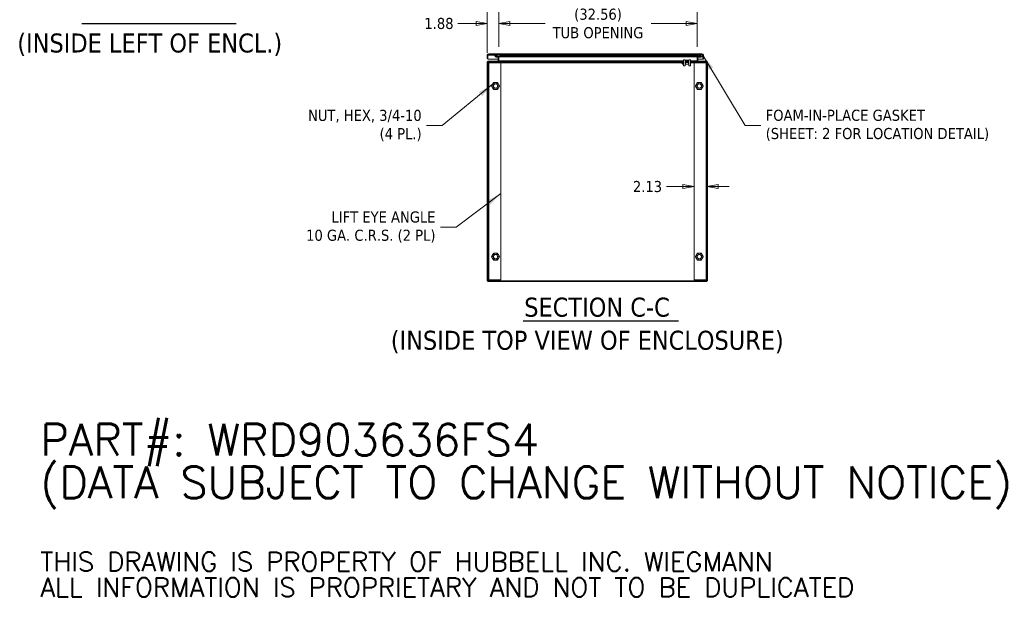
# Model space of a CAD drawing. Header units: inches. Extents: x 16 to 427, y 4 to 276.
# Tile 62 of 111: x 244 to 405, y 4 to 102. Entities that reach past the tile are written whole.
import ezdxf

# ---------------------------------------------------------------- set-up
doc = ezdxf.new("R2010")
doc.units = ezdxf.units.IN
doc.header["$LTSCALE"] = 26
doc.header["$MEASUREMENT"] = 0
doc.layers.get('0').update_dxf_attribs({"lineweight": 0})
for name, color, linetype, lineweight in [('Dimension (ANSI)', 7, 'Continuous', 5), ('Hatch (ANSI)', 7, 'Continuous', 5), ('Symbol (ANSI)', 7, 'Continuous', 5), ('Visible (ANSI)', 7, 'Continuous', 5), ('Visible Narrow (ANSI)', 7, 'Continuous', 5)]:
    doc.layers.add(name, color=color, linetype=linetype, lineweight=lineweight)
doc.styles.add('DEFAULT-ANSI', font='tahoma.ttf')
doc.styles.add('Note Text (ANSI)', font='tahoma.ttf')
doc.styles.add('ROMANS', font='tahoma.ttf')
doc.styles.add('Text Style168', font='tahoma.ttf')
doc.dimstyles.new('Default (ANSI)', dxfattribs={"dimscale": 26, "dimtxt": 0.07, "dimasz": 0.07, "dimexe": 0.125, "dimexo": 0.0625, "dimgap": 0.031496, "dimtad": 0, "dimtih": 1, "dimtoh": 1, "dimrnd": 1e-08, "dimzin": 0, "dimdsep": 46, "dimtxsty": 'ROMANS', "dimblk": 'Filled-1', "dimcen": 0.09, "dimdle": 0.393701, "dimclrd": 256, "dimclre": 256, "dimclrt": 256, "dimadec": 0, "dimazin": 0, "dimtfac": 0.928571, "dimtofl": 0, "dimtmove": 0, "dimatfit": 3, "dimfxl": 1, "dimtolj": 1, "dimtzin": 0, "dimlwd": -1, "dimlwe": -1, "dimarcsym": 0})
doc.dimstyles.new('Default (ANSI)$7', dxfattribs={"dimscale": 26, "dimtxt": 0.07, "dimasz": 0.098425, "dimexe": 0.125, "dimexo": 0.0625, "dimgap": 0.031496, "dimtad": 0, "dimtih": 1, "dimtoh": 1, "dimrnd": 1e-08, "dimzin": 0, "dimdsep": 46, "dimtxsty": 'ROMANS', "dimblk": 'Filled-1', "dimcen": 0.09, "dimdle": 0.393701, "dimclrd": 256, "dimclre": 256, "dimclrt": 256, "dimadec": 0, "dimazin": 0, "dimtfac": 0.928571, "dimtofl": 0, "dimtmove": 0, "dimatfit": 3, "dimfxl": 1, "dimtolj": 1, "dimtzin": 0, "dimlwd": -1, "dimlwe": -1, "dimarcsym": 0})

# ---------------------------------------------------------------- blocks, each defined once
blk = doc.blocks.new('Filled-1')
at = {"color": 0}
for p, q in [((0, 0), (-1, 0.179)), ((-1, 0.179), (-1, -0.179)), ((-1, 0), (0, 0)), ((-1, -0.179), (0, 0))]:
    blk.add_line(p, q, dxfattribs=at)
at = {"color": 0, "flags": 128}
blk.add_lwpolyline([(-1, -0.179), (0, 0), (-1, 0.179), (-1, -0.179)], dxfattribs=at)
at = {"color": 0}
blk.add_solid([(-1, -0.179), (0, 0), (-1, 0.179), (-1, -0.179)], dxfattribs=at)
blk = doc.blocks.new('*D29')
at = {"layer": 'Defpoints', "color": 0, "transparency": 16777216}
for p in [(354.12, 94.9), (356.24, 94.9), (354.12, 74.58)]:
    blk.add_point(p, dxfattribs=at)
at = {"layer": 'Dimension (ANSI)', "transparency": 16777216}
for p, q in [((352.3, 74.58), (349.6, 74.58)), ((358.06, 74.58), (359.88, 74.58))]:
    blk.add_line(p, q, dxfattribs=at)
at = {"layer": 'Dimension (ANSI)', "transparency": 16777216, "xscale": 1.820000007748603, "yscale": 1.820000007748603, "zscale": 1.820000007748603}
blk.add_blockref('Filled-1', (354.12, 74.58), dxfattribs=at)
at = {"layer": 'Dimension (ANSI)', "transparency": 16777216, "xscale": 1.820000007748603, "yscale": 1.820000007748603, "zscale": 1.820000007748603, "rotation": 180}
blk.add_blockref('Filled-1', (356.24, 74.58), dxfattribs=at)
at = {"layer": 'Dimension (ANSI)', "transparency": 16777216, "insert": (346.49, 74.58), "char_height": 1.82, "attachment_point": 5, "style": 'ROMANS'}
blk.add_mtext('\\A1;2.13', dxfattribs=at)
blk = doc.blocks.new('*D36')
at = {"layer": 'Defpoints', "color": 0, "transparency": 16777216}
for p in [(354.66, 101.34), (322.1, 95.89), (354.66, 95.89)]:
    blk.add_point(p, dxfattribs=at)
at = {"layer": 'Dimension (ANSI)', "transparency": 16777216}
for p, q in [((322.1, 97.51), (322.1, 104.59)), ((354.66, 97.51), (354.66, 104.59)), ((323.92, 101.34), (329.69, 101.34)), ((352.84, 101.34), (347.07, 101.34))]:
    blk.add_line(p, q, dxfattribs=at)
at = {"layer": 'Dimension (ANSI)', "transparency": 16777216, "xscale": 1.820000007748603, "yscale": 1.820000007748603, "zscale": 1.820000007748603, "rotation": 180}
blk.add_blockref('Filled-1', (322.1, 101.34), dxfattribs=at)
at = {"layer": 'Dimension (ANSI)', "transparency": 16777216, "xscale": 1.820000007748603, "yscale": 1.820000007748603, "zscale": 1.820000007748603}
blk.add_blockref('Filled-1', (354.66, 101.34), dxfattribs=at)
at = {"layer": 'Dimension (ANSI)', "transparency": 16777216, "insert": (338.38, 101.34), "char_height": 1.82, "attachment_point": 5, "style": 'ROMANS'}
blk.add_mtext('\\A1;\\fTahoma|b0|i0;\\H1.8200;(32.56)\\P\\fTahoma|b0|i0;\\H1.8200;TUB OPENING', dxfattribs=at)
blk = doc.blocks.new('*D37')
at = {"layer": 'Defpoints', "color": 0, "transparency": 16777216}
for p in [(322.1, 101.34), (322.1, 95.89), (320.22, 94.9)]:
    blk.add_point(p, dxfattribs=at)
at = {"layer": 'Dimension (ANSI)', "transparency": 16777216}
for p, q in [((320.22, 96.53), (320.22, 104.59)), ((322.1, 97.51), (322.1, 104.59)), ((318.4, 101.34), (315.37, 101.34)), ((323.92, 101.34), (325.74, 101.34))]:
    blk.add_line(p, q, dxfattribs=at)
at = {"layer": 'Dimension (ANSI)', "transparency": 16777216, "xscale": 1.820000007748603, "yscale": 1.820000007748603, "zscale": 1.820000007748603}
blk.add_blockref('Filled-1', (320.22, 101.34), dxfattribs=at)
at = {"layer": 'Dimension (ANSI)', "transparency": 16777216, "xscale": 1.820000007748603, "yscale": 1.820000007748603, "zscale": 1.820000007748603, "rotation": 180}
blk.add_blockref('Filled-1', (322.1, 101.34), dxfattribs=at)
at = {"layer": 'Dimension (ANSI)', "transparency": 16777216, "insert": (312.3, 101.34), "char_height": 1.82, "attachment_point": 5, "style": 'ROMANS'}
blk.add_mtext('\\A1;1.88', dxfattribs=at)

msp = doc.modelspace()

# ---------------------------------------------------------------- hatches: boundary and pattern name
at = {"layer": 'Hatch (ANSI)'}
h = msp.add_hatch(dxfattribs=at)
h.set_pattern_fill('ANSI31', color=256, scale=26, angle=90, style=0)
edge = h.paths.add_edge_path()
edge.add_line((355.5553, 96.1262), (355.5553, 95.4938))
edge.add_line((355.5553, 95.4938), (355.6573, 95.4938))
edge.add_line((355.6573, 95.4938), (355.6573, 96.1262))
edge.add_ellipse((355.4146, 96.1262), major_axis=(0.2426, 0), ratio=1, start_angle=0, end_angle=90)
edge.add_line((355.4146, 96.3688), (320.4624, 96.3688))
edge.add_ellipse((320.4624, 96.1262), major_axis=(0, 0.2426), ratio=1, start_angle=0, end_angle=90)
edge.add_line((320.2198, 96.1262), (320.2198, 95.6188))
edge.add_line((320.2198, 95.6188), (320.3218, 95.6188))
edge.add_line((320.3218, 95.6188), (320.3218, 96.1262))
edge.add_ellipse((320.4624, 96.1262), major_axis=(-0.1406, 0), ratio=1, start_angle=270, end_angle=360, ccw=False)
edge.add_line((320.4624, 96.2668), (321.5139, 96.2668))
edge.add_line((321.5139, 96.2668), (322.1701, 96.2668))
edge.add_line((322.1701, 96.2668), (354.7849, 96.2668))
edge.add_line((354.7849, 96.2668), (355.4146, 96.2668))
edge.add_ellipse((355.4146, 96.1262), major_axis=(0, 0.1406), ratio=1, start_angle=275.692274, end_angle=360, ccw=False)
edge.add_ellipse((355.4146, 96.1262), major_axis=(0.1399, 0.0139), ratio=1, start_angle=354.307726, end_angle=360, ccw=False)
h = msp.add_hatch(dxfattribs=at)
h.set_pattern_fill('ANSI31', color=256, scale=26, angle=105, style=0)
edge = h.paths.add_edge_path()
edge.add_ellipse((320.4644, 94.9039), major_axis=(-0.1406, 0), ratio=1, start_angle=270, end_angle=360)
edge.add_line((320.3238, 94.9039), (320.3238, 59.1235))
edge.add_line((320.3238, 59.1235), (320.2218, 59.1235))
edge.add_line((320.2218, 59.1235), (320.2218, 94.9039))
edge.add_ellipse((320.4644, 94.9039), major_axis=(0, 0.2426), ratio=1, start_angle=0, end_angle=90, ccw=False)
edge.add_line((320.4644, 95.1465), (321.901, 95.1465))
edge.add_ellipse((321.901, 95.2403), major_axis=(0.0938, 0), ratio=1, start_angle=270, end_angle=360)
edge.add_line((321.9948, 95.2403), (321.9948, 95.8521))
edge.add_line((321.9948, 95.8521), (321.9948, 95.8888))
edge.add_ellipse((321.901, 95.8888), major_axis=(0, 0.0937), ratio=1, start_angle=270, end_angle=360)
edge.add_line((321.901, 95.9825), (321.4912, 95.9825))
edge.add_line((321.4912, 95.9825), (321.4718, 95.9825))
edge.add_line((321.4718, 95.9825), (321.4718, 96.0055))
edge.add_line((321.4718, 96.0055), (321.4718, 96.0845))
edge.add_line((321.4718, 96.0845), (321.901, 96.0845))
edge.add_ellipse((321.901, 95.8888), major_axis=(0.1954, 0.0122), ratio=1, start_angle=0, end_angle=86.41883, ccw=False)
edge.add_ellipse((321.901, 95.8888), major_axis=(0.1957, 0), ratio=1, start_angle=0, end_angle=3.58117, ccw=False)
edge.add_line((322.0968, 95.8888), (322.0968, 95.2403))
edge.add_ellipse((321.901, 95.2403), major_axis=(0, -0.1957), ratio=1, start_angle=0, end_angle=90, ccw=False)
edge.add_line((321.901, 95.0445), (320.4644, 95.0445))
h = msp.add_hatch(dxfattribs=at)
h.set_pattern_fill('ANSI31', color=256, scale=26, angle=75, style=0)
edge = h.paths.add_edge_path()
edge.add_ellipse((321.842, 96.2997), major_axis=(-0.4375, -0.1796), ratio=1, start_angle=0, end_angle=16.15412)
edge.add_ellipse((321.842, 96.2997), major_axis=(-0.3703, -0.2942), ratio=1, start_angle=0, end_angle=3.646362)
edge.add_ellipse((321.842, 96.2997), major_axis=(-0.3508, -0.3172), ratio=1, start_angle=0, end_angle=66.723921)
edge.add_ellipse((321.842, 96.2997), major_axis=(0.1527, -0.4476), ratio=1, start_angle=0, end_angle=13.69406)
edge.add_ellipse((321.842, 96.2997), major_axis=(0.2544, -0.3987), ratio=1, start_angle=0, end_angle=35.145184)
edge.add_ellipse((322.1701, 96.1527), major_axis=(0.1094, -0.0326), ratio=1, start_angle=0, end_angle=106.573367)
edge.add_line((322.1701, 96.2668), (321.5139, 96.2668))
edge.add_ellipse((321.5139, 96.1527), major_axis=(0, 0.1141), ratio=1, start_angle=0, end_angle=106.573367)
edge = h.paths.add_edge_path()
edge.add_ellipse((355.113, 96.2997), major_axis=(-0.4375, -0.1796), ratio=1, start_angle=0, end_angle=12.026172)
edge.add_ellipse((355.113, 96.2997), major_axis=(-0.3905, -0.2668), ratio=1, start_angle=0, end_angle=12.398076)
edge.add_ellipse((355.113, 96.2997), major_axis=(-0.3241, -0.3444), ratio=1, start_angle=0, end_angle=110.939398)
edge.add_ellipse((355.4411, 96.1527), major_axis=(0.1094, -0.0326), ratio=1, start_angle=0, end_angle=10.253827)
edge.add_ellipse((355.4411, 96.1527), major_axis=(0.1134, -0.0126), ratio=1, start_angle=0, end_angle=96.31954)
edge.add_line((355.4411, 96.2668), (355.4146, 96.2668))
edge.add_line((355.4146, 96.2668), (354.7849, 96.2668))
edge.add_ellipse((354.7849, 96.1527), major_axis=(0, 0.1141), ratio=1, start_angle=0, end_angle=106.573367)
h = msp.add_hatch(dxfattribs=at)
h.set_pattern_fill('ANSI31', color=256, scale=26, angle=15, style=0)
edge = h.paths.add_edge_path()
edge.add_ellipse((352.7067, 95.2825), major_axis=(0, 0.0518), ratio=0.96592583, start_angle=0, end_angle=90)
edge.add_line((352.6567, 95.2825), (352.6567, 94.9957))
edge.add_ellipse((352.7067, 94.9957), major_axis=(0, -0.0518), ratio=0.96592583, start_angle=270, end_angle=360)
edge.add_line((352.7067, 94.9439), (353.2327, 94.9439))
edge.add_ellipse((353.2327, 94.9957), major_axis=(0, -0.0518), ratio=0.96592583, start_angle=0, end_angle=90)
edge.add_line((353.2827, 94.9957), (353.2827, 95.2825))
edge.add_ellipse((353.2327, 95.2825), major_axis=(0, 0.0518), ratio=0.96592583, start_angle=270, end_angle=360)
edge.add_line((353.2327, 95.3342), (352.7067, 95.3342))
h.paths.add_polyline_path([(352.7067, 95.2825), (353.2327, 95.2825), (353.2327, 94.9957), (352.7067, 94.9957)], flags=0)
h = msp.add_hatch(dxfattribs=at)
h.set_pattern_fill('ANSI31', color=256, scale=26, angle=-15, style=0)
edge = h.paths.add_edge_path()
edge.add_ellipse((356.1041, 94.9039), major_axis=(0.2426, 0), ratio=1, start_angle=0, end_angle=90)
edge.add_line((356.1041, 95.1465), (354.855, 95.1465))
edge.add_ellipse((354.855, 95.2403), major_axis=(0, -0.0937), ratio=1, start_angle=270, end_angle=360, ccw=False)
edge.add_line((354.7613, 95.2403), (354.7613, 95.8888))
edge.add_ellipse((354.855, 95.8888), major_axis=(-0.0938, 0), ratio=1, start_angle=314.816152, end_angle=360, ccw=False)
edge.add_ellipse((354.855, 95.8888), major_axis=(-0.0661, 0.0665), ratio=1, start_angle=315.183848, end_angle=360, ccw=False)
edge.add_line((354.855, 95.9825), (355.2843, 95.9825))
edge.add_line((355.2843, 95.9825), (355.2843, 96.0845))
edge.add_line((355.2843, 96.0845), (354.855, 96.0845))
edge.add_ellipse((354.855, 95.8888), major_axis=(0, 0.1957), ratio=1, start_angle=0, end_angle=42.588268)
edge.add_ellipse((354.855, 95.8888), major_axis=(-0.1325, 0.1441), ratio=1, start_angle=0, end_angle=47.411732)
edge.add_line((354.6593, 95.8888), (354.6593, 95.2403))
edge.add_ellipse((354.855, 95.2403), major_axis=(-0.1957, 0), ratio=1, start_angle=0, end_angle=90)
edge.add_line((354.855, 95.0445), (356.1041, 95.0445))
edge.add_ellipse((356.1041, 94.9039), major_axis=(0, 0.1406), ratio=1, start_angle=270, end_angle=360, ccw=False)
edge.add_line((356.2448, 94.9039), (356.2448, 59.1235))
edge.add_line((356.2448, 59.1235), (356.3468, 59.1235))
edge.add_line((356.3468, 59.1235), (356.3468, 94.9039))
h = msp.add_hatch(dxfattribs=at)
h.set_pattern_fill('ANSI31', color=256, scale=26, style=0)
h.paths.add_polyline_path([(356.2448, 59.0215), (356.2448, 59.1235), (320.3238, 59.1235), (320.3238, 59.0215)])

# ---------------------------------------------------------------- linework, layer by layer
at = {"layer": 'Symbol (ANSI)', "lineweight": 30}
for p, q in [((253.7298, 101.3218), (279.064, 101.3218)), ((326.1279, 52.5449), (351.5581, 52.5449))]:
    msp.add_line(p, q, dxfattribs=at)
at = {"layer": 'Visible (ANSI)'}
for p, q in [((320.2198, 96.1262), (320.2198, 95.6188)), ((320.2198, 95.6188), (320.3218, 95.6188)), ((320.3218, 95.6188), (320.3218, 96.1262)), ((320.3225, 96.1262), (320.3225, 95.4938)), ((320.3225, 95.4938), (321.9948, 95.4938)), ((355.4146, 96.3688), (320.4624, 96.3688)), ((320.4624, 96.2668), (355.4146, 96.2668)), ((321.901, 96.0845), (321.4718, 96.0845)), ((321.4718, 96.0845), (321.4718, 95.9825)), ((321.4718, 95.9825), (321.901, 95.9825)), ((322.1701, 96.2668), (321.5139, 96.2668)), ((321.842, 95.8268), (321.9948, 95.8268)), ((321.9948, 95.8888), (321.9948, 95.2403)), ((322.0968, 95.8888), (322.0968, 95.8987)), ((322.0968, 95.2403), (322.0968, 95.8888)), ((322.2795, 96.1201), (322.342, 96.1201)), ((322.342, 96.1201), (354.613, 96.1201)), ((352.4067, 95.3762), (352.4067, 94.418)), ((352.6567, 95.3762), (352.6567, 95.2825)), ((352.6567, 95.2825), (352.6567, 94.9957)), ((353.2327, 95.3342), (352.7067, 95.3342)), ((352.7067, 95.2825), (353.2327, 95.2825)), ((352.7067, 94.9957), (352.7067, 95.2825)), ((353.2327, 95.2825), (353.2327, 94.9957)), ((353.2827, 95.3762), (353.2827, 95.2825)), ((353.2827, 94.9957), (353.2827, 95.2825)), ((353.5327, 95.3762), (353.5327, 94.418)), ((354.613, 96.1201), (354.6755, 96.1201)), ((354.6593, 95.8888), (354.6593, 96.0284)), ((354.6593, 95.8888), (354.6593, 95.2403)), ((354.6595, 95.9825), (354.6595, 96.0382)), ((354.6832, 95.9825), (354.6595, 95.9825)), ((354.7613, 95.2403), (354.7613, 95.8888)), ((354.7613, 95.8268), (355.113, 95.8268)), ((354.7613, 95.4938), (355.5546, 95.4938)), ((355.4411, 96.2668), (354.7849, 96.2668)), ((355.2843, 96.0845), (354.855, 96.0845)), ((354.855, 95.9825), (355.2843, 95.9825)), ((355.2843, 95.9825), (355.2843, 96.0845)), ((355.5546, 96.1262), (355.5546, 95.4938)), ((355.5553, 96.1262), (355.5553, 95.4938)), ((355.5553, 95.4938), (355.6573, 95.4938)), ((355.6573, 95.4938), (355.6573, 96.1262)), ((320.2218, 95.0445), (320.2667, 95.0445)), ((320.2218, 94.9039), (320.2218, 95.0445)), ((320.2218, 94.9039), (320.2218, 59.1235)), ((320.3238, 95.1465), (320.4644, 95.1465)), ((320.3238, 95.1465), (320.3238, 95.1016)), ((320.3238, 59.1235), (320.3238, 94.9039)), ((320.4488, 94.8965), (320.3238, 94.8965)), ((320.4488, 94.8965), (320.4488, 59.2715)), ((320.48, 94.8965), (320.4488, 94.8965)), ((321.901, 95.1465), (320.4644, 95.1465)), ((320.4644, 95.0445), (321.901, 95.0445)), ((320.48, 94.8965), (322.4488, 94.8965)), ((321.901, 95.0445), (322.0655, 95.0445)), ((322.0655, 95.1342), (322.0655, 95.0445)), ((322.0968, 95.0445), (322.0655, 95.0445)), ((322.0728, 95.1465), (322.0968, 95.1465)), ((322.0968, 95.2403), (322.0968, 95.0445)), ((352.1244, 95.0445), (322.0968, 95.0445)), ((322.4488, 94.8965), (322.4488, 59.2715)), ((352.1192, 94.8086), (352.1192, 95.0274)), ((352.268, 94.7774), (352.1505, 94.7774)), ((352.2992, 94.6367), (352.2992, 95.1401)), ((352.3192, 94.6367), (352.2992, 94.6367)), ((352.3192, 94.6367), (352.3192, 95.1401)), ((352.4067, 95.0445), (352.3192, 95.0445)), ((352.4067, 94.418), (352.6567, 94.418)), ((352.6567, 94.9957), (352.6567, 94.9085)), ((352.6567, 94.9085), (352.6567, 94.418)), ((353.2327, 95.0445), (352.7067, 95.0445)), ((353.2327, 94.9957), (352.7067, 94.9957)), ((352.7067, 94.9439), (353.2327, 94.9439)), ((353.2327, 94.6505), (352.7067, 94.6505)), ((353.2827, 94.9085), (353.2827, 94.9957)), ((353.2827, 94.9085), (353.2827, 94.418)), ((353.2827, 94.418), (353.5327, 94.418)), ((354.6593, 95.0445), (353.5327, 95.0445)), ((354.1198, 94.8965), (356.0885, 94.8965)), ((354.1198, 59.2715), (354.1198, 94.8965)), ((354.6593, 95.0445), (354.6593, 95.2403)), ((354.6593, 95.1465), (354.6832, 95.1465)), ((354.6905, 95.0445), (354.6593, 95.0445)), ((354.6905, 95.1342), (354.6905, 95.0445)), ((354.6905, 95.0445), (354.855, 95.0445)), ((356.1041, 95.1465), (354.855, 95.1465)), ((354.855, 95.0445), (356.1041, 95.0445)), ((356.0885, 94.8965), (356.1198, 94.8965)), ((356.1041, 95.1465), (356.2448, 95.1465)), ((356.2448, 94.8965), (356.1198, 94.8965)), ((356.1198, 59.2715), (356.1198, 94.8965)), ((356.2448, 95.1465), (356.2448, 95.1016)), ((356.2448, 94.9039), (356.2448, 59.1235)), ((356.3018, 95.0445), (356.3468, 95.0445)), ((356.3468, 95.0445), (356.3468, 94.9039)), ((356.3468, 59.1235), (356.3468, 94.9039)), ((320.2218, 59.1235), (320.3238, 59.1235)), ((320.3238, 59.2715), (320.4488, 59.2715)), ((356.2448, 59.1235), (320.3238, 59.1235)), ((320.3238, 59.1235), (320.3238, 59.0215)), ((320.3238, 59.0215), (356.2448, 59.0215)), ((320.48, 59.2715), (320.4488, 59.2715)), ((322.4488, 59.2715), (320.48, 59.2715)), ((356.0885, 59.2715), (354.1198, 59.2715)), ((356.0885, 59.2715), (356.1198, 59.2715)), ((356.1198, 59.2715), (356.2448, 59.2715)), ((356.2448, 59.0215), (356.2448, 59.1235)), ((356.2448, 59.1235), (356.3468, 59.1235))]:
    msp.add_line(p, q, dxfattribs=at)
for centre, radius in [((321.5738, 91.084), 0.3751), ((321.5738, 91.084), 0.3486), ((354.9948, 91.084), 0.3751), ((354.9948, 91.084), 0.3486), ((321.5738, 63.084), 0.3751), ((321.5738, 63.084), 0.3486), ((354.9948, 63.084), 0.3751), ((354.9948, 63.084), 0.3486)]:
    msp.add_circle(centre, radius, dxfattribs=at)
for centre, radius, start, end in [((320.4624, 96.1262), 0.2426, 90, 180), ((320.4624, 96.1262), 0.1406, 90, 180), ((321.5139, 96.1527), 0.1141, 90, 196.573367), ((321.842, 96.2997), 0.4729, 202.318177, 337.681823), ((321.901, 95.8888), 0.1957, 0, 90), ((321.901, 95.8888), 0.0937, 0, 90), ((322.1701, 96.1527), 0.1141, 343.426633, 90), ((354.855, 95.8888), 0.1957, 90, 180), ((354.7849, 96.1527), 0.1141, 90, 196.573367), ((355.113, 96.2997), 0.4729, 202.318177, 337.681823), ((354.855, 95.8888), 0.0937, 90, 180), ((355.4146, 96.1262), 0.2426, 0, 90), ((355.4146, 96.1262), 0.1406, 0, 90), ((355.4411, 96.1527), 0.1141, 343.426633, 90), ((320.4644, 94.9039), 0.2426, 90, 180), ((320.4644, 94.9039), 0.1406, 90, 180), ((321.901, 95.2403), 0.1957, 270, 0), ((321.901, 95.2403), 0.0938, 270, 0), ((352.1505, 95.0274), 0.0313, 146.638783, 180), ((352.1505, 94.8086), 0.0313, 180, 270), ((352.268, 94.7461), 0.0313, 0, 90), ((354.855, 95.2403), 0.1958, 180, 270), ((354.855, 95.2403), 0.0937, 180, 270), ((356.1041, 94.9039), 0.2426, 0, 90), ((356.1041, 94.9039), 0.1406, 0, 90), ((321.5738, 91.084), 0.5625, 150, 210), ((321.5738, 91.084), 0.5625, 90, 150), ((321.5738, 91.084), 0.5625, 210, 270), ((321.5738, 91.084), 0.5625, 30, 90), ((321.5738, 91.084), 0.5625, 270, 330), ((321.5738, 91.084), 0.5625, 330, 30), ((354.9948, 91.084), 0.5625, 150, 210), ((354.9948, 91.084), 0.5625, 90, 150), ((354.9948, 91.084), 0.5625, 210, 270), ((354.9948, 91.084), 0.5625, 30, 90), ((354.9948, 91.084), 0.5625, 270, 330), ((354.9948, 91.084), 0.5625, 330, 30), ((321.5738, 63.084), 0.5625, 150, 210), ((321.5738, 63.084), 0.5625, 90, 150), ((321.5738, 63.084), 0.5625, 30, 90), ((321.5738, 63.084), 0.5625, 330, 30), ((354.9948, 63.084), 0.5625, 150, 210), ((354.9948, 63.084), 0.5625, 90, 150), ((354.9948, 63.084), 0.5625, 30, 90), ((354.9948, 63.084), 0.5625, 330, 30), ((321.5738, 63.084), 0.5625, 210, 270), ((321.5738, 63.084), 0.5625, 270, 330), ((354.9948, 63.084), 0.5625, 210, 270), ((354.9948, 63.084), 0.5625, 270, 330)]:
    msp.add_arc(centre, radius, start, end, dxfattribs=at)
for centre, major_axis, start_param, end_param in [((352.7067, 95.2825), (0, 0.0518), 0, 1.57079633), ((353.2327, 95.2825), (0, 0.0518), 4.71238898, 6.28318531), ((352.7067, 94.9957), (0, -0.0518), 4.71238898, 6.28318531), ((352.7067, 94.6988), (-0.05, 0), 0, 1.57079633), ((353.2327, 94.9957), (0, -0.0518), 0, 1.57079633), ((353.2327, 94.6988), (0.05, 0), 4.71238898, 6.28318531)]:
    msp.add_ellipse(centre, major_axis=major_axis, ratio=0.96592583, start_param=start_param, end_param=end_param, dxfattribs=at)
msp.add_open_spline([(320.4624, 96.2668), (320.4321, 96.2668), (320.4019, 96.2406), (320.3717, 96.1999), (320.3553, 96.1779), (320.3389, 96.1521), (320.3225, 96.1262)], degree=3, knots=[0, 0, 0, 0, 1.01853754, 1.01853754, 1.01853754, 1.57079633, 1.57079633, 1.57079633, 1.57079633], dxfattribs=at)
for points in [[(320.358, 96.2203), (320.3461, 96.1906), (320.3343, 96.1584), (320.3225, 96.1262)], [(355.5528, 96.129), (355.5534, 96.128), (355.554, 96.1271), (355.5546, 96.1262)], [(355.5546, 96.1262), (355.554, 96.1275), (355.5535, 96.1289), (355.553, 96.1303)]]:
    msp.add_open_spline(points, degree=3, dxfattribs=at)
for points in [[(320.9242, 91.084), (321.0113, 91.2348), (321.0866, 91.3653)], [(321.0866, 90.8028), (321.0113, 90.9333), (320.9242, 91.084)], [(321.0866, 91.3653), (321.162, 91.4958), (321.249, 91.6465)], [(321.249, 90.5215), (321.162, 90.6723), (321.0866, 90.8028)], [(321.249, 91.6465), (321.423, 91.6465), (321.5738, 91.6465)], [(321.5738, 90.5215), (321.423, 90.5215), (321.249, 90.5215)], [(321.5738, 91.6465), (321.7245, 91.6465), (321.8985, 91.6465)], [(321.8985, 90.5215), (321.7245, 90.5215), (321.5738, 90.5215)], [(321.8985, 91.6465), (321.9855, 91.4958), (322.0609, 91.3653)], [(322.0609, 90.8028), (321.9855, 90.6723), (321.8985, 90.5215)], [(322.0609, 91.3653), (322.1363, 91.2348), (322.2233, 91.084)], [(322.2233, 91.084), (322.1363, 90.9333), (322.0609, 90.8028)], [(354.3452, 91.084), (354.4323, 91.2348), (354.5076, 91.3653)], [(354.5076, 90.8028), (354.4323, 90.9333), (354.3452, 91.084)], [(354.5076, 91.3653), (354.583, 91.4958), (354.67, 91.6465)], [(354.67, 90.5215), (354.583, 90.6723), (354.5076, 90.8028)], [(354.67, 91.6465), (354.844, 91.6465), (354.9948, 91.6465)], [(354.9948, 90.5215), (354.844, 90.5215), (354.67, 90.5215)], [(354.9948, 91.6465), (355.1455, 91.6465), (355.3195, 91.6465)], [(355.3195, 90.5215), (355.1455, 90.5215), (354.9948, 90.5215)], [(355.3195, 91.6465), (355.4065, 91.4958), (355.4819, 91.3653)], [(355.4819, 90.8028), (355.4065, 90.6723), (355.3195, 90.5215)], [(355.4819, 91.3653), (355.5573, 91.2348), (355.6443, 91.084)], [(355.6443, 91.084), (355.5573, 90.9333), (355.4819, 90.8028)], [(320.9242, 63.084), (321.0113, 63.2348), (321.0866, 63.3653)], [(321.0866, 62.8028), (321.0113, 62.9333), (320.9242, 63.084)], [(321.0866, 63.3653), (321.162, 63.4958), (321.249, 63.6465)], [(321.249, 63.6465), (321.423, 63.6465), (321.5738, 63.6465)], [(321.5738, 63.6465), (321.7245, 63.6465), (321.8985, 63.6465)], [(321.8985, 63.6465), (321.9855, 63.4958), (322.0609, 63.3653)], [(322.0609, 63.3653), (322.1363, 63.2348), (322.2233, 63.084)], [(322.2233, 63.084), (322.1363, 62.9333), (322.0609, 62.8028)], [(354.3452, 63.084), (354.4323, 63.2348), (354.5076, 63.3653)], [(354.5076, 62.8028), (354.4323, 62.9333), (354.3452, 63.084)], [(354.5076, 63.3653), (354.583, 63.4958), (354.67, 63.6465)], [(354.67, 63.6465), (354.844, 63.6465), (354.9948, 63.6465)], [(354.9948, 63.6465), (355.1455, 63.6465), (355.3195, 63.6465)], [(355.3195, 63.6465), (355.4065, 63.4958), (355.4819, 63.3653)], [(355.4819, 63.3653), (355.5573, 63.2348), (355.6443, 63.084)], [(355.6443, 63.084), (355.5573, 62.9333), (355.4819, 62.8028)], [(321.249, 62.5215), (321.162, 62.6723), (321.0866, 62.8028)], [(321.5738, 62.5215), (321.423, 62.5215), (321.249, 62.5215)], [(321.8985, 62.5215), (321.7245, 62.5215), (321.5738, 62.5215)], [(322.0609, 62.8028), (321.9855, 62.6723), (321.8985, 62.5215)], [(354.67, 62.5215), (354.583, 62.6723), (354.5076, 62.8028)], [(354.9948, 62.5215), (354.844, 62.5215), (354.67, 62.5215)], [(355.3195, 62.5215), (355.1455, 62.5215), (354.9948, 62.5215)], [(355.4819, 62.8028), (355.4065, 62.6723), (355.3195, 62.5215)]]:
    msp.add_rational_spline(points, [1, 1.0379548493, 1], degree=2, dxfattribs=at)
at = {"layer": 'Visible Narrow (ANSI)'}
for p, q in [((321.4029, 96.1262), (320.3225, 96.1262)), ((354.6593, 95.8888), (322.0968, 95.8888)), ((322.342, 96.1201), (322.342, 96.2668)), ((322.342, 96.034), (322.342, 96.1201)), ((354.613, 96.034), (322.342, 96.034)), ((352.4067, 95.3762), (352.6567, 95.3762)), ((353.2827, 95.3762), (353.5327, 95.3762)), ((354.613, 96.1201), (354.613, 96.2668)), ((354.613, 96.034), (354.613, 96.1201)), ((355.5546, 96.1262), (355.5521, 96.1262)), ((352.1192, 94.9039), (320.3238, 94.9039)), ((320.48, 94.8965), (320.48, 59.2715)), ((322.0968, 95.2403), (352.4067, 95.2403)), ((352.1505, 95.0497), (352.1505, 94.7774)), ((352.1505, 95.0497), (352.268, 95.0497)), ((352.268, 94.7774), (352.268, 95.0497)), ((352.2992, 95.1401), (352.3192, 95.1401)), ((352.4067, 94.9039), (352.3192, 94.9039)), ((353.2327, 95.0988), (352.7067, 95.0988)), ((352.7067, 94.6505), (352.7067, 94.9439)), ((353.2327, 94.9439), (353.2327, 94.6505)), ((353.5327, 95.2403), (354.6593, 95.2403)), ((356.2448, 94.9039), (353.5327, 94.9039)), ((356.0885, 59.2715), (356.0885, 94.8965))]:
    msp.add_line(p, q, dxfattribs=at)
for centre in [(321.5738, 91.084), (354.9948, 91.084), (321.5738, 63.084), (354.9948, 63.084)]:
    msp.add_circle(centre, 0.3712, dxfattribs=at)
for points, knots in [([(322.342, 96.034), (322.3245, 96.034), (322.3075, 96.0317), (322.2717, 96.0217), (322.2532, 96.0131), (322.2182, 95.9898), (322.2039, 95.9785), (322.1761, 95.956), (322.1642, 95.9464), (322.134, 95.9232), (322.116, 95.9105), (322.0968, 95.8987)], [0, 0, 0, 0, 0.133595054, 0.133595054, 0.293011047, 0.293011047, 0.408402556, 0.408402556, 0.494517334, 0.494517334, 0.616515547, 0.616515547, 0.616515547, 0.616515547]), ([(354.6991, 96.0072), (354.6927, 96.0127), (354.6862, 96.0181), (354.674, 96.0279), (354.6665, 96.0335), (354.6595, 96.0382)], [5.990424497, 5.990424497, 5.990424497, 5.990424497, 6.049012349, 6.049012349, 6.110031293, 6.110031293, 6.110031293, 6.110031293]), ([(352.1244, 95.0445), (352.1245, 95.0445), (352.1248, 95.0447), (352.1261, 95.0453), (352.1272, 95.0457), (352.1308, 95.047), (352.1331, 95.0477), (352.1379, 95.0487), (352.1403, 95.0491), (352.144, 95.0495), (352.1452, 95.0496), (352.1478, 95.0497), (352.1491, 95.0497), (352.1505, 95.0497)], [0, 0, 0, 0, 0.032159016, 0.032159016, 0.06833205, 0.06833205, 0.108288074, 0.108288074, 0.141069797, 0.141069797, 0.157352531, 0.157352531, 0.173220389, 0.173220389, 0.173220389, 0.173220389]), ([(352.268, 95.0497), (352.2702, 95.0497), (352.2725, 95.0498), (352.2772, 95.0503), (352.2796, 95.0506), (352.285, 95.0518), (352.288, 95.0527), (352.2941, 95.0555), (352.2968, 95.0577), (352.2989, 95.0616), (352.2992, 95.0629), (352.2992, 95.0643)], [0, 0, 0, 0, 0.01746968, 0.01746968, 0.038815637, 0.038815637, 0.070685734, 0.070685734, 0.113891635, 0.113891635, 0.133356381, 0.133356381, 0.133356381, 0.133356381])]:
    msp.add_open_spline(points, degree=3, knots=knots, dxfattribs=at)
msp.add_open_spline([(354.6593, 96.0284), (354.6443, 96.0321), (354.6289, 96.034), (354.613, 96.034)], degree=3, dxfattribs=at)

# ---------------------------------------------------------------- texts
at = {"layer": 'Symbol (ANSI)', "char_height": 3.12, "attachment_point": 7}
for s, insert, style in [('(INSIDE LEFT OF ENCL.)', (243.1597, 96.0246), 'DEFAULT-ANSI'), ('SECTION C-C', (326.2876, 53.1811), 'Text Style168'), ('(INSIDE TOP VIEW OF ENCLOSURE)', (304.4, 47.2477), 'DEFAULT-ANSI')]:
    msp.add_mtext(s, dxfattribs=dict(at, insert=insert, style=style))
at = {"layer": 'Symbol (ANSI)'}
for s, insert, char_height, width, attachment_point, line_spacing_factor, style in [('{\\fTahoma|b0|i0;NUT, HEX, 3/4-10\\P\\fTahoma|b0|i0;(4 PL.)}', (309.4616, 84.6089), 1.82, 19.729449, 6, 0.987884, 'ROMANS'), ('{\\fTahoma|b0|i0;FOAM-IN-PLACE GASKET\\P\\fTahoma|b0|i0;(SHEET: 2 FOR LOCATION DETAIL)}', (365.8774, 84.6285), 1.82, 39.379254, 4, 0.987884, 'ROMANS'), ('{\\fTahoma|b0|i0;LIFT EYE ANGLE\\P\\fTahoma|b0|i0;10 GA. C.R.S. (2 PL)}', (311.7292, 67.9358), 1.82, 22.421101, 6, 0.987884, 'ROMANS'), ('{\\fRomanS|b0|i0|c0|p2;\\H2x;PART#: WRD903636FS4\\P(DATA SUBJECT TO CHANGE WITHOUT NOTICE)\\H1.6044x; \\H0.6233x;\\P \\H1.3373x; \\H0.74779x;\\P\\H0.6x;THIS DRAWING IS PROPERTY OF HUBBELL INC. WIEGMANN\\H1.5431x; \\H0.64803x;\\PALL INFORMATION IS PROPRIETARY AND NOT TO BE DUPLICATED\\H1.2197x; \\H0.8199x;\\P\\H0.83333x; \\H1.2943x; \\H0.7726x;\\P \\H1.1944x; \\H0.83725x;\\P \\H1.2023x; \\H0.83174x;\\P \\H1.2017x; }', (246.9356, 14.0958), 2.6, 220.393085, 4, 0.809383, 'Note Text (ANSI)')]:
    msp.add_mtext(s, dxfattribs=dict(at, insert=insert, char_height=char_height, width=width, attachment_point=attachment_point, line_spacing_factor=line_spacing_factor, style=style))

# ---------------------------------------------------------------- dimensions: what is measured, and where the dimension line sits
at = {"layer": 'Dimension (ANSI)'}
dim = msp.add_linear_dim(base=(354.6593, 101.3438), p1=(322.0968, 95.8888), p2=(354.6593, 95.8888), angle=180, text='\\fTahoma|b0|i0;\\H1.8200;(<>)\\P\\fTahoma|b0|i0;\\H1.8200;TUB OPENING', dimstyle='Default (ANSI)', override={"dimgap": 0.031496, "dimtih": 0, "dimtoh": 0, "dimdec": 2, "dimtol": 0, "dimlim": 0, "dimtp": 0, "dimtm": 0, "dimtdec": 2, "dimatfit": 1}, dxfattribs=at)
dim.commit()
dim.dimension.update_dxf_attribs({"geometry": '*D36', "text_midpoint": (338.378, 101.3438), "dimtype": 160})
for base, p1, p2, override, picture, middle in [((322.0967571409, 101.3437970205), (320.2217571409, 94.9039139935), (322.0967571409, 95.8887889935), {"dimgap": 0.031496, "dimtih": 0, "dimtoh": 0, "dimdec": 2, "dimtol": 0, "dimlim": 0, "dimtp": 0, "dimtm": 0, "dimtdec": 2, "dimatfit": 1}, '*D37', (312.3035893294, 101.3437970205)), ((354.1197571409, 74.5767360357), (356.2447571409, 94.9039139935), (354.1197571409, 94.8965389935), {"dimgap": 0.031496, "dimtih": 0, "dimtoh": 0, "dimdec": 2, "dimse1": 1, "dimse2": 1, "dimtol": 0, "dimlim": 0, "dimtp": 0, "dimtm": 0, "dimtdec": 2, "dimatfit": 1}, '*D29', (346.4899562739, 74.5767360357))]:
    dim = msp.add_linear_dim(base=base, p1=p1, p2=p2, angle=180, dimstyle='Default (ANSI)', override=override, dxfattribs=at)
    dim.commit()
    dim.dimension.update_dxf_attribs({"geometry": picture, "text_midpoint": middle, "dimtype": 160})

# ---------------------------------------------------------------- leaders
at = {"layer": 'Symbol (ANSI)', "annotation_type": 0, "has_hookline": 1}
for points, hookline_direction, text_width in [([(355.5546, 96.1262), (362.4994, 84.6285), (365.0585, 84.6285)], 0, 39.1221), ([(321.0866, 91.3653), (312.8395, 84.6089), (310.2805, 84.6089)], 1, 19.4492), ([(322.4488, 73.4469), (315.1071, 67.9358), (312.5481, 67.9358)], 1, 22.0172)]:
    msp.add_leader(points, dimstyle='Default (ANSI)$7', override={"dimtad": 0}, dxfattribs=dict(at, hookline_direction=hookline_direction, text_width=text_width))

doc.saveas('drawing.dxf')
